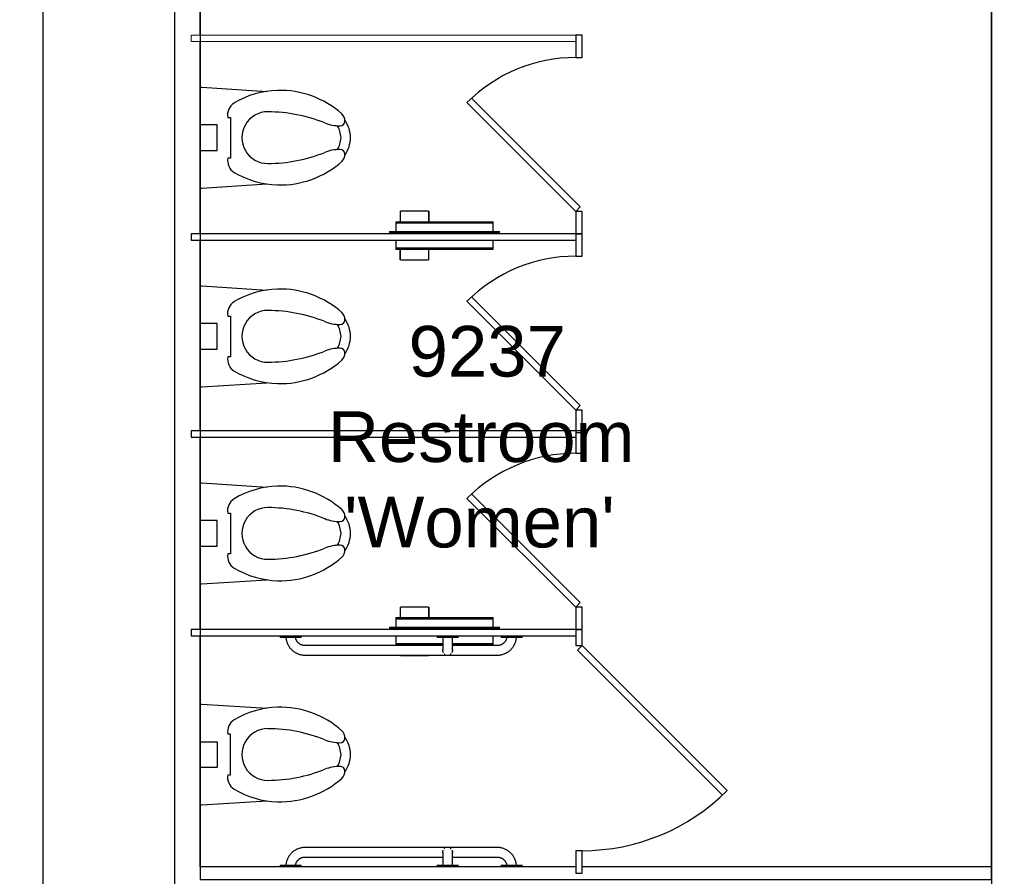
# Model space of a CAD drawing. Header units: inches. Extents: x -1 to 4727, y -3 to 1727.
# Tile 41 of 163: x 1564 to 1718, y 834 to 968. Entities that reach past the tile are written whole.
import ezdxf

# ---------------------------------------------------------------- set-up
doc = ezdxf.new("R2010")
doc.units = ezdxf.units.IN
doc.header["$LTSCALE"] = 42
doc.header["$MEASUREMENT"] = 0
doc.layers.get('0').update_dxf_attribs({"linetype": 'CONTINUOUS'})
for name, color, linetype in [('I-FLOR-TPTN', 8, 'CONTINUOUS'), ('I-WALL', 8, 'CONTINUOUS'), ('P-FIXT', 8, 'CONTINUOUS'), ('Room Names & IDs', 7, 'CONTINUOUS'), ('triLabelLayer', 7, 'CONTINUOUS'), ('triMeasuredGrossAreaLayer', 7, 'CONTINUOUS'), ('triSpaceLayer', 7, 'CONTINUOUS')]:
    doc.layers.add(name, color=color, linetype=linetype)
doc.styles.add('PDF Helvetica', font='Helvetica.ttf')
doc.styles.get("Standard").update_dxf_attribs({"font": 'romans.shx'})

# ---------------------------------------------------------------- blocks, each defined once
blk = doc.blocks.new('Toilet Stall - 3_0_ W x 5_0_ D - Ambulatory - Ceiling Mounted-4295167-FURNITURE PLAN - FLOOR 09 - WEST')
for p, q in [((-35, -60), (-37.5, -60)), ((-37.5, -60), (-37.5, -61)), ((-37.5, -61), (-35, -61)), ((-37.5, -61), (-37.5, -121)), ((-36.5, -121), (-36.5, -61)), ((-35, -61), (-35, -60)), ((0.5, -60), (-3, -60)), ((-3, -60), (-3, -61)), ((-3, -61), (0.5, -61)), ((0.5, -61), (0.5, -60)), ((-37.5, -121), (-36.5, -121))]:
    blk.add_line(p, q)
blk = doc.blocks.new('Toilet - 15_ Seat Height _ADA_-2049319-FURNITURE PLAN - FLOOR 09 - WEST')
for p, q in [((-7.87, -1.38), (-7.87, -1.67)), ((-2, -4.02), (-2, -1.38)), ((2, -1.38), (2, -4.02)), ((7.88, -1.38), (7.88, -1.67)), ((-7.87, -1.67), (-7.22, -11.78)), ((7.88, -1.67), (7.23, -11.81)), ((2, -4.02), (-2, -4.02)), ((-3.16, -5.71), (-3.16, -6.1)), ((-3.16, -6.1), (3.19, -6.1)), ((3.19, -6.1), (3.19, -5.71))]:
    blk.add_line(p, q)
for centre, radius, start, end in [((-3.59, -7.78), 2.11, 78.1977, 149.2239), ((3.6, -7.78), 2.11, 30.7761, 101.1057), ((6.6, -13.85), 13.98, 149.2239, 178.4176), ((-6.6, -13.85), 13.98, 1.5824, 30.7761), ((0, -11.94), 4.04, 359.8167, 180.1833), ((19.93, -11.88), 23.96, 180.1833, 201.9582), ((-19.93, -11.88), 23.96, 338.0418, 359.8167), ((7.09, -13.87), 14.47, 178.4176, 221.6755), ((-7.09, -13.87), 14.47, 318.3245, 1.5824), ((-8.11, -23.18), 6.26, 359.5825, 21.9582), ((8.11, -23.18), 6.26, 158.0418, 180.4175), ((0.21, -19.51), 3.87, 237.6482, 266.8269), ((-0.21, -19.51), 3.87, 273.1731, 302.3518), ((-2.64, -22.53), 1.45, 221.6755, 273.6805), ((0.21, -19.7), 5.18, 235.6089, 267.704), ((-2.59, -23.22), 0.75, 273.6805, 359.5825), ((-0.21, -19.7), 5.18, 272.296, 304.3911), ((2.59, -23.22), 0.75, 180.4175, 266.3195), ((2.64, -22.53), 1.45, 266.3195, 318.3245)]:
    blk.add_arc(centre, radius, start, end)
blk = doc.blocks.new('Grab Bar - Horizontal - Single - 36_-2049320-FURNITURE PLAN - FLOOR 09 - WEST')
for p, q in [((19.09, 3), (-10.91, 3)), ((-14.78, 0.25), (-14.78, 0)), ((-14.78, 0.25), (-11.53, 0.25)), ((-11.53, 0), (-11.53, 0.25)), ((-10.91, 1.5), (10.59, 1.5)), ((12.09, 1.5), (19.09, 1.5)), ((19.72, 0.25), (19.72, 0)), ((19.72, 0.25), (22.97, 0.25)), ((22.97, 0), (22.97, 0.25))]:
    blk.add_line(p, q)
at = {"flags": 128}
for points in [[(-10.91, 3), (-11.03, 3), (-11.15, 2.99), (-11.27, 2.98), (-11.39, 2.96), (-11.5, 2.94), (-11.62, 2.91), (-11.74, 2.88), (-11.85, 2.85), (-11.97, 2.81), (-12.08, 2.76), (-12.19, 2.71), (-12.29, 2.66), (-12.4, 2.6), (-12.5, 2.54), (-12.6, 2.48), (-12.7, 2.41), (-12.79, 2.33), (-12.89, 2.26), (-12.98, 2.17), (-13.06, 2.09), (-13.14, 2), (-13.22, 1.91), (-13.3, 1.82), (-13.37, 1.72), (-13.43, 1.62), (-13.5, 1.52), (-13.55, 1.41), (-13.61, 1.31), (-13.66, 1.2), (-13.7, 1.09), (-13.75, 0.97), (-13.78, 0.86), (-13.81, 0.74), (-13.84, 0.63), (-13.86, 0.51), (-13.88, 0.39), (-13.9, 0.27)], [(22.08, 0.25), (22.07, 0.36), (22.05, 0.48), (22.03, 0.6), (22.01, 0.71), (21.97, 0.83), (21.94, 0.94), (21.9, 1.06), (21.85, 1.17), (21.81, 1.28), (21.75, 1.39), (21.69, 1.49), (21.63, 1.59), (21.57, 1.69), (21.5, 1.79), (21.42, 1.89), (21.35, 1.98), (21.27, 2.07), (21.18, 2.15), (21.09, 2.23), (21, 2.31), (20.91, 2.39), (20.81, 2.46), (20.71, 2.52), (20.61, 2.59), (20.51, 2.65), (20.4, 2.7), (20.29, 2.75), (20.18, 2.8), (20.07, 2.84), (19.95, 2.87), (19.84, 2.91), (19.72, 2.93), (19.6, 2.96), (19.48, 2.97), (19.36, 2.99), (19.24, 3), (19.12, 3), (19.09, 3)], [(-12.39, 0.25), (-12.38, 0.3), (-12.37, 0.36), (-12.35, 0.41), (-12.33, 0.47), (-12.31, 0.53), (-12.29, 0.58), (-12.27, 0.64), (-12.24, 0.69), (-12.21, 0.75), (-12.18, 0.8), (-12.15, 0.85), (-12.11, 0.9), (-12.07, 0.94), (-12.04, 0.99), (-12, 1.03), (-11.95, 1.08), (-11.91, 1.12), (-11.86, 1.16), (-11.82, 1.19), (-11.77, 1.23), (-11.72, 1.26), (-11.67, 1.29), (-11.62, 1.32), (-11.56, 1.35), (-11.51, 1.38), (-11.45, 1.4), (-11.4, 1.42), (-11.34, 1.44), (-11.28, 1.45), (-11.22, 1.47), (-11.16, 1.48), (-11.1, 1.49), (-11.04, 1.49), (-10.98, 1.5), (-10.92, 1.5), (-10.91, 1.5)], [(19.09, 1.5), (19.15, 1.5), (19.21, 1.5), (19.27, 1.49), (19.33, 1.48), (19.39, 1.47), (19.45, 1.46), (19.51, 1.44), (19.56, 1.42), (19.62, 1.4), (19.68, 1.38), (19.73, 1.36), (19.78, 1.33), (19.84, 1.3), (19.89, 1.27), (19.94, 1.24), (19.99, 1.2), (20.03, 1.17), (20.08, 1.13), (20.12, 1.09), (20.17, 1.05), (20.21, 1), (20.25, 0.96), (20.28, 0.91), (20.32, 0.86), (20.35, 0.81), (20.39, 0.76), (20.41, 0.71), (20.44, 0.65), (20.47, 0.6), (20.49, 0.54), (20.51, 0.49), (20.53, 0.43), (20.54, 0.37), (20.56, 0.31), (20.57, 0.25)]]:
    blk.add_lwpolyline(points, dxfattribs=at)
blk = doc.blocks.new('Grab Bar - Horizontal - Single - 36_-V199-FURNITURE PLAN - FLOOR 09 - WEST')
for p, q in [((19.09, 3), (-10.91, 3)), ((-14.78, 0.25), (-14.78, 0)), ((-14.78, 0.25), (-11.53, 0.25)), ((-11.53, 0), (-11.53, 0.25)), ((-10.91, 1.5), (-3.91, 1.5)), ((-2.41, 1.5), (19.09, 1.5)), ((19.72, 0.25), (19.72, 0)), ((19.72, 0.25), (22.97, 0.25)), ((22.97, 0), (22.97, 0.25))]:
    blk.add_line(p, q)
at = {"flags": 128}
for points in [[(-10.91, 3), (-11.03, 3), (-11.15, 2.99), (-11.27, 2.98), (-11.39, 2.96), (-11.5, 2.94), (-11.62, 2.91), (-11.74, 2.88), (-11.85, 2.85), (-11.97, 2.81), (-12.08, 2.76), (-12.19, 2.71), (-12.29, 2.66), (-12.4, 2.6), (-12.5, 2.54), (-12.6, 2.48), (-12.7, 2.41), (-12.79, 2.33), (-12.89, 2.26), (-12.98, 2.17), (-13.06, 2.09), (-13.14, 2), (-13.22, 1.91), (-13.3, 1.82), (-13.37, 1.72), (-13.43, 1.62), (-13.5, 1.52), (-13.55, 1.41), (-13.61, 1.31), (-13.66, 1.2), (-13.7, 1.09), (-13.75, 0.97), (-13.78, 0.86), (-13.81, 0.74), (-13.84, 0.63), (-13.86, 0.51), (-13.88, 0.39), (-13.9, 0.27)], [(22.08, 0.25), (22.07, 0.36), (22.05, 0.48), (22.03, 0.6), (22.01, 0.71), (21.97, 0.83), (21.94, 0.94), (21.9, 1.06), (21.85, 1.17), (21.81, 1.28), (21.75, 1.39), (21.69, 1.49), (21.63, 1.59), (21.57, 1.69), (21.5, 1.79), (21.42, 1.89), (21.35, 1.98), (21.27, 2.07), (21.18, 2.15), (21.09, 2.23), (21, 2.31), (20.91, 2.39), (20.81, 2.46), (20.71, 2.52), (20.61, 2.59), (20.51, 2.65), (20.4, 2.7), (20.29, 2.75), (20.18, 2.8), (20.07, 2.84), (19.95, 2.87), (19.84, 2.91), (19.72, 2.93), (19.6, 2.96), (19.48, 2.97), (19.36, 2.99), (19.24, 3), (19.12, 3), (19.09, 3)], [(-12.39, 0.25), (-12.38, 0.3), (-12.37, 0.36), (-12.35, 0.41), (-12.33, 0.47), (-12.31, 0.53), (-12.29, 0.58), (-12.27, 0.64), (-12.24, 0.69), (-12.21, 0.75), (-12.18, 0.8), (-12.15, 0.85), (-12.11, 0.9), (-12.07, 0.94), (-12.04, 0.99), (-12, 1.03), (-11.95, 1.08), (-11.91, 1.12), (-11.86, 1.16), (-11.82, 1.19), (-11.77, 1.23), (-11.72, 1.26), (-11.67, 1.29), (-11.62, 1.32), (-11.56, 1.35), (-11.51, 1.38), (-11.45, 1.4), (-11.4, 1.42), (-11.34, 1.44), (-11.28, 1.45), (-11.22, 1.47), (-11.16, 1.48), (-11.1, 1.49), (-11.04, 1.49), (-10.98, 1.5), (-10.92, 1.5), (-10.91, 1.5)], [(19.09, 1.5), (19.15, 1.5), (19.21, 1.5), (19.27, 1.49), (19.33, 1.48), (19.39, 1.47), (19.45, 1.46), (19.51, 1.44), (19.56, 1.42), (19.62, 1.4), (19.68, 1.38), (19.73, 1.36), (19.78, 1.33), (19.84, 1.3), (19.89, 1.27), (19.94, 1.24), (19.99, 1.2), (20.03, 1.17), (20.08, 1.13), (20.12, 1.09), (20.17, 1.05), (20.21, 1), (20.25, 0.96), (20.28, 0.91), (20.32, 0.86), (20.35, 0.81), (20.39, 0.76), (20.41, 0.71), (20.44, 0.65), (20.47, 0.6), (20.49, 0.54), (20.51, 0.49), (20.53, 0.43), (20.54, 0.37), (20.56, 0.31), (20.57, 0.25)]]:
    blk.add_lwpolyline(points, dxfattribs=at)
blk = doc.blocks.new('Grab Bar - Vertical - 18_-V200-FURNITURE PLAN - FLOOR 09 - WEST')
for p, q in [((2.47, 0.25), (2.47, 0)), ((2.47, 0.25), (5.72, 0.25)), ((5.72, 0), (5.72, 0.25))]:
    blk.add_line(p, q)
at = {"flags": 128}
for points in [[(3.34, 2.25), (3.34, 2.28), (3.34, 2.31), (3.35, 2.34), (3.35, 2.37), (3.36, 2.4), (3.36, 2.43), (3.37, 2.46), (3.38, 2.49), (3.39, 2.51), (3.4, 2.54), (3.41, 2.57)], [(3.34, 2.25), (3.34, 2.25), (3.34, 2.24), (3.34, 2.23), (3.34, 2.22), (3.34, 2.21), (3.34, 2.19), (3.34, 2.16), (3.34, 2.14), (3.34, 2.11), (3.34, 2.07), (3.34, 2.04), (3.34, 2), (3.34, 1.95), (3.34, 1.91), (3.34, 1.86), (3.34, 1.8), (3.34, 1.75), (3.34, 1.69), (3.34, 1.63), (3.34, 1.57), (3.34, 1.5), (3.34, 1.43), (3.34, 1.36), (3.34, 1.29), (3.34, 1.22), (3.34, 1.14), (3.34, 1.06), (3.34, 0.98), (3.34, 0.9), (3.34, 0.82), (3.34, 0.73), (3.34, 0.65), (3.34, 0.56), (3.34, 0.47), (3.34, 0.38), (3.34, 0.29)], [(3.34, 2.16), (3.34, 2.18), (3.34, 2.2), (3.34, 2.22), (3.34, 2.23), (3.34, 2.24), (3.34, 2.25), (3.34, 2.25), (3.34, 2.25)], [(3.59, 2.81), (3.61, 2.83), (3.64, 2.85), (3.66, 2.86), (3.69, 2.88)], [(4.51, 2.87), (4.53, 2.86), (4.56, 2.84), (4.58, 2.82)], [(4.76, 2.58), (4.78, 2.56), (4.79, 2.53), (4.8, 2.5)], [(4.82, 2.41), (4.83, 2.39), (4.83, 2.36), (4.84, 2.33), (4.84, 2.3), (4.84, 2.27), (4.84, 2.25)], [(4.84, 0.27), (4.84, 0.36), (4.84, 0.45), (4.84, 0.53), (4.84, 0.62), (4.84, 0.71), (4.84, 0.79), (4.84, 0.88), (4.84, 0.96), (4.84, 1.04), (4.84, 1.12), (4.84, 1.2), (4.84, 1.27), (4.84, 1.34), (4.84, 1.41), (4.84, 1.48), (4.84, 1.55), (4.84, 1.61), (4.84, 1.68), (4.84, 1.73), (4.84, 1.79), (4.84, 1.84), (4.84, 1.89), (4.84, 1.94), (4.84, 1.98), (4.84, 2.03), (4.84, 2.06), (4.84, 2.1), (4.84, 2.13), (4.84, 2.16), (4.84, 2.18), (4.84, 2.2), (4.84, 2.22), (4.84, 2.23), (4.84, 2.24), (4.84, 2.25), (4.84, 2.25), (4.84, 2.25)], [(4.84, 2.25), (4.84, 2.25), (4.84, 2.24), (4.84, 2.23), (4.84, 2.22), (4.84, 2.21), (4.84, 2.19), (4.84, 2.16)]]:
    blk.add_lwpolyline(points, dxfattribs=at)
blk = doc.blocks.new('Grab Bar - Vertical - 18_-V201-FURNITURE PLAN - FLOOR 09 - WEST')
for p, q in [((2.47, 0), (5.72, 0)), ((2.47, 0), (2.47, -0.25)), ((5.72, -0.25), (2.47, -0.25)), ((5.72, -0.25), (5.72, 0))]:
    blk.add_line(p, q)
at = {"flags": 128}
for points in [[(3.34, -0.27), (3.34, -0.36), (3.34, -0.45), (3.34, -0.53), (3.34, -0.62), (3.34, -0.71), (3.34, -0.79), (3.34, -0.88), (3.34, -0.96), (3.34, -1.04), (3.34, -1.12), (3.34, -1.2), (3.34, -1.27), (3.34, -1.34), (3.34, -1.41), (3.34, -1.48), (3.34, -1.55), (3.34, -1.61), (3.34, -1.68), (3.34, -1.73), (3.34, -1.79), (3.34, -1.84), (3.34, -1.89), (3.34, -1.94), (3.34, -1.98), (3.34, -2.03), (3.34, -2.06), (3.34, -2.1), (3.34, -2.13), (3.34, -2.16), (3.34, -2.18), (3.34, -2.2), (3.34, -2.22), (3.34, -2.23), (3.34, -2.24), (3.34, -2.25), (3.34, -2.25), (3.34, -2.25)], [(4.84, -2.25), (4.84, -2.25), (4.84, -2.24), (4.84, -2.23), (4.84, -2.22), (4.84, -2.21), (4.84, -2.19), (4.84, -2.16), (4.84, -2.14), (4.84, -2.11), (4.84, -2.07), (4.84, -2.04), (4.84, -2), (4.84, -1.95), (4.84, -1.91), (4.84, -1.86), (4.84, -1.8), (4.84, -1.75), (4.84, -1.69), (4.84, -1.63), (4.84, -1.57), (4.84, -1.5), (4.84, -1.43), (4.84, -1.36), (4.84, -1.29), (4.84, -1.22), (4.84, -1.14), (4.84, -1.06), (4.84, -0.98), (4.84, -0.9), (4.84, -0.82), (4.84, -0.73), (4.84, -0.65), (4.84, -0.56), (4.84, -0.47), (4.84, -0.38), (4.84, -0.29)], [(3.34, -2.25), (3.34, -2.25), (3.34, -2.24), (3.34, -2.23), (3.34, -2.22), (3.34, -2.21), (3.34, -2.19), (3.34, -2.16)], [(3.42, -2.58), (3.41, -2.56), (3.4, -2.53), (3.38, -2.5), (3.38, -2.47), (3.37, -2.44), (3.36, -2.41), (3.35, -2.39), (3.35, -2.36), (3.35, -2.33), (3.34, -2.3), (3.34, -2.27), (3.34, -2.25)], [(3.67, -2.87), (3.65, -2.86), (3.63, -2.84), (3.6, -2.82), (3.58, -2.8)], [(4.59, -2.81), (4.57, -2.83), (4.55, -2.85), (4.52, -2.86)], [(4.8, -2.49), (4.79, -2.51), (4.78, -2.54), (4.77, -2.57)], [(4.84, -2.25), (4.84, -2.28), (4.84, -2.31), (4.84, -2.34), (4.83, -2.37), (4.83, -2.4), (4.82, -2.43)], [(4.84, -2.16), (4.84, -2.18), (4.84, -2.2), (4.84, -2.22), (4.84, -2.23), (4.84, -2.24), (4.84, -2.25), (4.84, -2.25), (4.84, -2.25)]]:
    blk.add_lwpolyline(points, dxfattribs=at)
blk = doc.blocks.new('Toilet Stall Door - Reverse Swing - Default-2049321-FURNITURE PLAN - FLOOR 09 - WEST')
for p, q in [((-11.27, -22.91), (11.35, -0.29)), ((-10.57, -23.63), (12.05, -1)), ((11.35, -0.29), (12.05, -1))]:
    blk.add_line(p, q)
blk.add_arc((12.05, -1), 32, 180, 225)
blk = doc.blocks.new('Seat Cover _ Toilet Tissue Dispenser - Partition Mounted - Bobrick B-3471 - Classic Series B-3471-V202-FURNITURE PLAN - FLOOR 09 - WEST')
for p, q in [((6.89, 3.79), (2.51, 3.79)), ((2.51, 3.72), (2.51, 3.79)), ((6.89, 3.79), (6.89, 3.72)), ((6.92, 3.79), (6.92, 3.72)), ((-7.59, 2.16), (-1.22, 2.16)), ((-7.59, 2.16), (-7.59, 1.97)), ((-7.59, 1.97), (-1.22, 1.97)), ((-7.59, 1.97), (-7.59, 0.72)), ((-1.22, 1.97), (-7.59, 1.97)), ((0.27, 2.16), (7.59, 2.16)), ((0.28, 1.97), (7.59, 1.97)), ((7.59, 1.97), (0.28, 1.97)), ((2.51, 2.16), (2.51, 2.22)), ((6.89, 2.22), (6.89, 2.16)), ((6.92, 2.22), (6.92, 2.16)), ((7.59, 1.97), (7.59, 2.16)), ((7.59, 0.72), (7.59, 1.97)), ((-8.59, -0.47), (8.59, -0.47)), ((-8.59, -0.47), (-8.59, -0.66)), ((8.59, -0.66), (-8.59, -0.66)), ((-7.59, -0.28), (-7.59, -0.47)), ((-7.59, -0.66), (-7.59, -1.97)), ((7.59, -0.47), (7.59, -0.28)), ((7.59, -1.97), (7.59, -0.66)), ((8.59, -0.66), (8.59, -0.47)), ((7.59, -1.97), (-7.59, -1.97)), ((-7.59, -1.97), (-7.59, -2.16)), ((7.59, -2.16), (-7.59, -2.16)), ((2.48, -3.79), (2.48, -2.16)), ((2.51, -3.79), (2.51, -2.16)), ((6.89, -2.16), (6.89, -3.79)), ((7.59, -2.16), (7.59, -1.97)), ((2.51, -3.79), (6.89, -3.79))]:
    blk.add_line(p, q)
blk = doc.blocks.new('Toilet Stall - 2_ 7_ W x 5_0_ D - Standard - Ceiling Mounted-4295173-FURNITURE PLAN - FLOOR 09 - WEST')
for p, q in [((-10.03, 77.97), (-27, 61)), ((-9.32, 77.26), (-26.29, 60.29)), ((-27, 61), (-30.5, 61)), ((-30.5, 61), (-30.5, 60)), ((-30.5, 60), (-27, 60)), ((-26.29, 60.29), (-27, 61)), ((-27, 60), (-27, 61)), ((0.5, 61), (-3, 61)), ((-3, 61), (-3, 60)), ((-3, 60), (0.5, 60)), ((0.5, 60), (0.5, 61))]:
    blk.add_line(p, q)
blk.add_arc((-27, 61), 24, 360, 45)
blk = doc.blocks.new('Toilet - 19_ Seat Height-V198-FURNITURE PLAN - FLOOR 09 - WEST')
for p, q in [((-7.87, 1.67), (-7.22, 11.78)), ((7.88, 1.67), (7.23, 11.81)), ((-3.16, 5.71), (-3.16, 6.1)), ((-3.16, 6.1), (3.19, 6.1)), ((3.19, 6.1), (3.19, 5.71)), ((-2, 4.02), (-2, 1.38)), ((2, 4.02), (-2, 4.02)), ((2, 1.38), (2, 4.02)), ((-7.87, 1.38), (-7.87, 1.67)), ((7.88, 1.38), (7.88, 1.67))]:
    blk.add_line(p, q)
for centre, radius, start, end in [((0.21, 19.7), 5.18, 92.296, 124.3911), ((-0.21, 19.7), 5.18, 55.6089, 87.704), ((7.09, 13.87), 14.47, 138.3245, 181.5824), ((-2.64, 22.53), 1.45, 86.3195, 138.3245), ((-2.59, 23.22), 0.75, 0.4175, 86.3195), ((-8.11, 23.18), 6.26, 338.0418, 0.4175), ((0.21, 19.51), 3.87, 93.1731, 122.3518), ((-0.21, 19.51), 3.87, 57.6482, 86.8269), ((2.59, 23.22), 0.75, 93.6805, 179.5825), ((8.11, 23.18), 6.26, 179.5825, 201.9582), ((2.64, 22.53), 1.45, 41.6755, 93.6805), ((-7.09, 13.87), 14.47, 358.4176, 41.6755), ((19.93, 11.88), 23.96, 158.0418, 179.8167), ((-19.93, 11.88), 23.96, 0.1833, 21.9582), ((6.6, 13.85), 13.98, 181.5824, 210.7761), ((-6.6, 13.85), 13.98, 329.2239, 358.4176), ((0, 11.94), 4.04, 179.8167, 0.1833), ((-3.59, 7.78), 2.11, 210.7761, 281.8023), ((3.6, 7.78), 2.11, 258.8943, 329.2239)]:
    blk.add_arc(centre, radius, start, end)
blk = doc.blocks.new('Toilet Stall - 2_ 7_ W x 5_0_ D - Standard - Ceiling Mounted-2049352-FURNITURE PLAN - FLOOR 09 - WEST')
for p, q in [((0.5, 121), (-0.5, 121)), ((-0.5, 121), (-0.5, 61)), ((0.5, 61), (0.5, 121)), ((-10.03, 77.97), (-27, 61)), ((-9.32, 77.26), (-26.29, 60.29)), ((-27, 61), (-30.5, 61)), ((-30.5, 61), (-30.5, 60)), ((-30.5, 60), (-27, 60)), ((-26.29, 60.29), (-27, 61)), ((-27, 60), (-27, 61)), ((0.5, 61), (-3, 61)), ((-3, 61), (-3, 60)), ((-3, 60), (0.5, 60)), ((0.5, 60), (0.5, 61))]:
    blk.add_line(p, q)
blk.add_arc((-27, 61), 24, 360, 45)
blk = doc.blocks.new('Toilet Stall - 2_ 7_ W x 5_0_ D - Standard - Ceiling Mounted-4295174-FURNITURE PLAN - FLOOR 09 - WEST')
for p, q in [((0.5, 121), (-0.5, 121)), ((-0.5, 121), (-0.5, 61)), ((0.5, 61), (0.5, 121)), ((-10.03, 77.97), (-27, 61)), ((-9.32, 77.26), (-26.29, 60.29)), ((-27, 61), (-30.5, 61)), ((-30.5, 61), (-30.5, 60)), ((-30.5, 60), (-27, 60)), ((-26.29, 60.29), (-27, 61)), ((-27, 60), (-27, 61)), ((0.5, 61), (-3, 61)), ((-3, 61), (-3, 60)), ((-3, 60), (0.5, 60)), ((0.5, 60), (0.5, 61))]:
    blk.add_line(p, q)
blk.add_arc((-27, 61), 24, 360, 45)
blk = doc.blocks.new('Seat Cover _ Toilet Tissue Dispenser - Partition Mounted - Bobrick B-3471 - Classic Series B-3471-V203-FURNITURE PLAN - FLOOR 09 - WEST')
for p, q in [((6.89, 3.79), (2.51, 3.79)), ((2.51, 2.16), (2.51, 3.79)), ((6.89, 3.79), (6.89, 2.16)), ((6.92, 3.79), (6.92, 2.16)), ((-7.59, 2.16), (7.59, 2.16)), ((-7.59, 2.16), (-7.59, 1.97)), ((-7.59, 1.97), (7.59, 1.97)), ((-7.59, 1.97), (-7.59, 0.72)), ((7.59, 1.97), (-7.59, 1.97)), ((7.59, 1.97), (7.59, 2.16)), ((7.59, 0.75), (7.59, 1.97)), ((-8.59, -0.47), (8.59, -0.47)), ((-8.59, -0.47), (-8.59, -0.66)), ((8.59, -0.66), (-8.59, -0.66)), ((-7.59, -0.28), (-7.59, -0.47)), ((-7.59, -0.66), (-7.59, -1.97)), ((7.59, -0.47), (7.59, -0.28)), ((7.59, -1.97), (7.59, -0.66)), ((8.59, -0.66), (8.59, -0.47)), ((7.59, -1.97), (-7.59, -1.97)), ((-7.59, -1.97), (-7.59, -2.16)), ((7.59, -2.16), (-7.59, -2.16)), ((2.48, -3.79), (2.48, -2.16)), ((2.51, -3.79), (2.51, -2.16)), ((6.89, -2.16), (6.89, -3.79)), ((7.59, -2.16), (7.59, -1.97)), ((2.51, -3.79), (6.89, -3.79))]:
    blk.add_line(p, q)
blk = doc.blocks.new('Toilet Stall - 2_ 7_ W x 5_0_ D - Standard - Ceiling Mounted-V328-FURNITURE PLAN - FLOOR 09 - WEST')
at = {"lineweight": 9}
for p, q in [((0.5, 121), (-0.5, 121)), ((-0.5, 121), (-0.5, 61)), ((0.5, 61), (0.5, 121)), ((-10.03, 77.97), (-27, 61)), ((-9.32, 77.26), (-26.29, 60.29)), ((-27, 61), (-30.5, 61)), ((-30.5, 61), (-30.5, 60)), ((-30.5, 60), (-27, 60)), ((-26.29, 60.29), (-27, 61)), ((-27, 60), (-27, 61)), ((0.5, 61), (-3, 61)), ((-3, 61), (-3, 60)), ((-3, 60), (0.5, 60)), ((0.5, 60), (0.5, 61))]:
    blk.add_line(p, q, dxfattribs=at)
blk.add_arc((-27, 61), 24, 360, 45, dxfattribs=at)

msp = doc.modelspace()

# ---------------------------------------------------------------- linework, layer by layer
at = {"layer": 'I-WALL'}
for p, q in [((1568, 653.5), (1568, 1070.5)), ((1588.5, 1070.5), (1588.5, 653.5)), ((1592.5, 965.75), (1592.5, 971)), ((1716, 971), (1716, 836)), ((1592.5, 934.75), (1592.5, 964.75)), ((1592.5, 904), (1592.5, 933.75)), ((1592.5, 873), (1592.5, 903)), ((1592.5, 836), (1592.5, 872)), ((1629.5, 836), (1592.5, 836)), ((1651.12, 836), (1632.75, 836)), ((1716, 836), (1652.12, 836))]:
    msp.add_line(p, q, dxfattribs=at)
at = {"layer": 'triMeasuredGrossAreaLayer'}
msp.add_lwpolyline([(2389, 651.5), (2288, 651.5), (2288, 1074.5), (2258, 1074.5), (2258, 1058.5), (2198, 1058.5), (2198, 1074.5), (2076, 1074.5), (2076, 769.25), (2054.75, 769.25), (2054.75, 652), (1894.25, 652), (1894.25, 753.12), (1931, 753.12), (1931, 1074.5), (1744, 1074.5), (1744, 971), (1716, 971), (1716, 649.5), (1568, 649.5), (1568, 1074.5), (1356, 1074.5), (1356, 649.5), (1209.25, 649.5)], dxfattribs=at)
at = {"layer": 'triSpaceLayer'}
msp.add_lwpolyline([(1592.5, 834), (1716, 834), (1716, 971), (1744, 971), (1744, 1074.5), (1592.5, 1074.5)], close=True, dxfattribs=at)

# ---------------------------------------------------------------- block references
at = {"layer": 'I-FLOR-TPTN', "lineweight": 9, "rotation": 90.00000000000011}
msp.add_blockref('Toilet Stall - 2_ 7_ W x 5_0_ D - Standard - Ceiling Mounted-V328-FURNITURE PLAN - FLOOR 09 - WEST', (1712.12, 965.25), dxfattribs=at)
at = {"layer": 'I-FLOR-TPTN'}
for name, p, rotation in [('Toilet Stall - 2_ 7_ W x 5_0_ D - Standard - Ceiling Mounted-4295173-FURNITURE PLAN - FLOOR 09 - WEST', (1712.12, 965.25), 90.00000000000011), ('Toilet Stall - 2_ 7_ W x 5_0_ D - Standard - Ceiling Mounted-2049352-FURNITURE PLAN - FLOOR 09 - WEST', (1712.12, 934.25), 90.00000000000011), ('Toilet Stall - 2_ 7_ W x 5_0_ D - Standard - Ceiling Mounted-4295174-FURNITURE PLAN - FLOOR 09 - WEST', (1712.12, 903.5), 90.00000000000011), ('Toilet Stall - 3_0_ W x 5_0_ D - Ambulatory - Ceiling Mounted-4295167-FURNITURE PLAN - FLOOR 09 - WEST', (1712.12, 835.5), 269.9999999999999), ('Grab Bar - Vertical - 18_-V200-FURNITURE PLAN - FLOOR 09 - WEST', (1635.22, 872), 180), ('Toilet Stall Door - Reverse Swing - Default-2049321-FURNITURE PLAN - FLOOR 09 - WEST', (1651.12, 858.45), 89.99999999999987), ('Grab Bar - Vertical - 18_-V201-FURNITURE PLAN - FLOOR 09 - WEST', (1635.22, 836), 180)]:
    msp.add_blockref(name, p, dxfattribs=dict(at, rotation=rotation))
at = {"layer": 'P-FIXT'}
for name, p, rotation in [('Toilet - 19_ Seat Height-V198-FURNITURE PLAN - FLOOR 09 - WEST', (1591.12, 949.75), 269.9999999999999), ('Seat Cover _ Toilet Tissue Dispenser - Partition Mounted - Bobrick B-3471 - Classic Series B-3471-V203-FURNITURE PLAN - FLOOR 09 - WEST', (1630.65, 934.47), 180), ('Toilet - 19_ Seat Height-V198-FURNITURE PLAN - FLOOR 09 - WEST', (1591.12, 918.75), 269.9999999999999), ('Toilet - 19_ Seat Height-V198-FURNITURE PLAN - FLOOR 09 - WEST', (1591.12, 888), 269.9999999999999), ('Seat Cover _ Toilet Tissue Dispenser - Partition Mounted - Bobrick B-3471 - Classic Series B-3471-V202-FURNITURE PLAN - FLOOR 09 - WEST', (1630.65, 872.72), 180), ('Grab Bar - Horizontal - Single - 36_-V199-FURNITURE PLAN - FLOOR 09 - WEST', (1627.97, 872), 180), ('Toilet - 15_ Seat Height _ADA_-2049319-FURNITURE PLAN - FLOOR 09 - WEST', (1591.12, 853.5), 90.00000000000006)]:
    msp.add_blockref(name, p, dxfattribs=dict(at, rotation=rotation))
msp.add_blockref('Grab Bar - Horizontal - Single - 36_-2049320-FURNITURE PLAN - FLOOR 09 - WEST', (1619.78, 836), dxfattribs=at)

# ---------------------------------------------------------------- texts
at = {"layer": 'Room Names & IDs', "char_height": 7.902, "attachment_point": 4, "style": 'PDF Helvetica'}
for s, insert in [('9237', (1625.03, 916.37)), ('Restroom', (1612.44, 903.04)), ("'Women'", (1614.97, 889.71))]:
    msp.add_mtext(s, dxfattribs=dict(at, insert=insert))
at = {"layer": 'triLabelLayer', "color": 7, "insert": (1633.67, 914.17), "char_height": 10, "attachment_point": 5}
msp.add_mtext('{\\fSansSerif;\\H0.01;}', dxfattribs=at)

doc.saveas('drawing.dxf')
